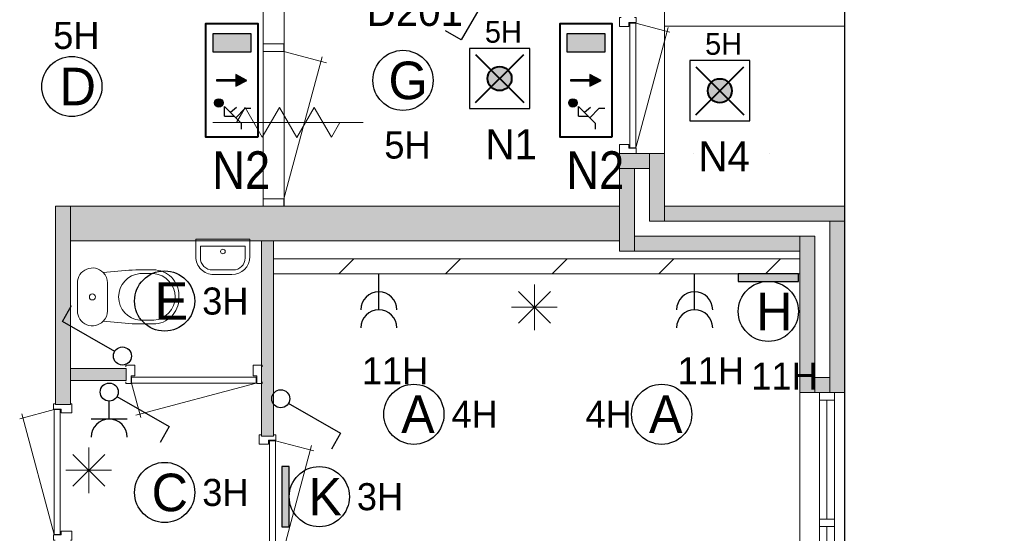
# Model space of a CAD drawing. Header units: millimetres. Extents: x 84337 to 168437, y -3060 to 56340.
# Tile 79 of 84: x 134646 to 141195, y 41208 to 44625. Entities that reach past the tile are written whole.
import ezdxf
from ezdxf.enums import TextEntityAlignment as Align
from ezdxf.xclip import XClip

# ---------------------------------------------------------------- set-up
doc = ezdxf.new("R2010")
doc.units = ezdxf.units.MM
doc.header["$PDMODE"] = 3
doc.header["$PDSIZE"] = 1
doc.linetypes.add('DGN1', pattern=[504.6, 0, -504.6])
for name, color, linetype in [('12', 7, 'Continuous'), ('14', 7, 'Continuous'), ('16', 7, 'Continuous'), ('17', 7, 'Continuous'), ('18', 7, 'Continuous'), ('19', 7, 'Continuous'), ('20', 7, 'Continuous'), ('24', 7, 'Continuous'), ('30', 7, 'Continuous'), ('31', 7, 'Continuous'), ('32', 7, 'Continuous'), ('33', 7, 'Continuous'), ('40', 7, 'Continuous'), ('48', 7, 'Continuous'), ('5', 7, 'Continuous'), ('58', 7, 'Continuous'), ('62', 7, 'Continuous')]:
    doc.layers.add(name, color=color, linetype=linetype)
doc.styles.add('dgn001', font='dgn001.shx')
doc.styles.add('dgn003', font='dgn003.shx')
doc.styles.get("Standard").update_dxf_attribs({"font": 'arial.ttf'})
doc.dimstyles.get("Standard").update_dxf_attribs({"dimtxt": 0.18, "dimasz": 0.18, "dimexe": 0.18, "dimexo": 0.0625, "dimgap": 0.09, "dimtad": 0, "dimtih": 1, "dimtoh": 1, "dimdec": 4, "dimzin": 0, "dimdsep": 46, "dimtxsty": 'Standard', "dimcen": 0.09, "dimadec": 0, "dimazin": 0, "dimtfac": 1, "dimtdec": 4, "dimtofl": 0, "dimtmove": 0, "dimatfit": 3, "dimfxl": 1, "dimtolj": 1, "dimtzin": 0, "dimarcsym": 0})

# ---------------------------------------------------------------- blocks, each defined once
blk = doc.blocks.new('EA87')
at = {"layer": '18'}
blk.add_hatch(color=3, dxfattribs=at).paths.add_polyline_path([(50, -200), (50, 200), (0, 200), (0, -200)])
at = {"layer": '18', "color": 3, "linetype": 'Continuous', "lineweight": 30, "flags": 128}
blk.add_lwpolyline([(50, -200), (50, 200), (0, 200), (0, -200), (50, -200)], dxfattribs=at)
at = {"layer": '18', "color": 3, "linetype": 'Continuous', "lineweight": 30}
blk.add_circle((250, 0), 200, dxfattribs=at)
at = {"layer": '18', "color": 2, "linetype": 'Continuous', "lineweight": 13, "style": 'dgn001'}
blk.add_text('K', height=249.99, dxfattribs=at).set_placement((289.655, -0.005), align=Align.MIDDLE_CENTER)
at = {"layer": '18', "color": 1, "linetype": 'Continuous', "lineweight": 13, "style": 'dgn001'}
blk.add_text('3H', height=180, dxfattribs=at).set_placement((499.99, 0), align=Align.MIDDLE_LEFT)
blk = doc.blocks.new('EA97')
at = {"layer": '18'}
blk.add_hatch(color=3, dxfattribs=at).paths.add_polyline_path([(-200, -50), (200, -50), (200, 0), (-200, 0)])
at = {"layer": '18', "color": 3, "linetype": 'Continuous', "lineweight": 30, "flags": 128}
blk.add_lwpolyline([(-200, -50), (200, -50), (200, 0), (-200, 0), (-200, -50)], dxfattribs=at)
at = {"layer": '18', "color": 3, "linetype": 'Continuous', "lineweight": 30}
blk.add_circle((0, -250), 200, dxfattribs=at)
at = {"layer": '18', "color": 2, "linetype": 'Continuous', "lineweight": 13, "style": 'dgn001'}
blk.add_text('H', height=249.99, dxfattribs=at).set_placement((39.665, -250.005), align=Align.MIDDLE_CENTER)
at = {"layer": '18', "color": 1, "linetype": 'Continuous', "lineweight": 13, "style": 'dgn001'}
blk.add_text('11H', height=180, dxfattribs=at).set_placement((107.72, -590), align=Align.TOP_CENTER)
blk = doc.blocks.new('EC61')
at = {"layer": '18', "color": 3, "linetype": 'Continuous', "lineweight": 30}
blk.add_circle((0, 0), 200, dxfattribs=at)
at = {"layer": '18', "color": 2, "linetype": 'Continuous', "lineweight": 13, "style": 'dgn001'}
blk.add_text('G', height=250, dxfattribs=at).set_placement((33.8, 0), align=Align.MIDDLE_CENTER)
at = {"layer": '18', "color": 1, "linetype": 'Continuous', "lineweight": 13, "style": 'dgn001'}
blk.add_text('5H', height=180, dxfattribs=at).set_placement((29.8, -340), align=Align.TOP_CENTER)
blk = doc.blocks.new('ED913')
at = {"layer": '20'}
h = blk.add_hatch(color=4, dxfattribs=at)
edge = h.paths.add_edge_path()
edge.add_arc((-0.4, -0.1), 80, 0, 360)
at = {"layer": '20', "color": 4, "linetype": 'Continuous', "lineweight": 40}
for p, q in [((-160, 160), (160, -160)), ((-160, -160), (160, 160))]:
    blk.add_line(p, q, dxfattribs=at)
at = {"layer": '20', "color": 3, "linetype": 'Continuous', "lineweight": 30, "flags": 128}
blk.add_lwpolyline([(-200, -200), (200, -200), (200, 200), (-200, 200), (-200, -200)], dxfattribs=at)
at = {"layer": '20', "color": 4, "linetype": 'Continuous', "lineweight": 40}
blk.add_circle((-0.4, -0.1), 80, dxfattribs=at)
at = {"layer": '20', "color": 1, "linetype": 'Continuous', "lineweight": 13, "style": 'dgn001'}
blk.add_text('5H', height=144, dxfattribs=at).set_placement((24.6, 238.4), align=Align.CENTER)
at = {"layer": '20', "color": 2, "linetype": 'Continuous', "lineweight": 30, "style": 'dgn001'}
blk.add_text('N1', height=200, dxfattribs=at).set_placement((76.6, -337.6), align=Align.TOP_CENTER)
blk = doc.blocks.new('EG63')
at = {"layer": '20'}
for points in [[(-300, 188), (-300, 312), (-50, 312), (-50, 188)], [(-275, 5), (-150, 5), (-150, -5), (-275, -5)], [(-75, 0), (-150, 38), (-150, -38)]]:
    blk.add_hatch(color=3, dxfattribs=at).paths.add_polyline_path(points)
h = blk.add_hatch(color=2, dxfattribs=at)
edge = h.paths.add_edge_path()
edge.add_arc((-262, -150.2), 28.1, 0, 360)
at = {"layer": '20', "color": 2, "linetype": 'Continuous', "lineweight": 30}
for p, q in [((-112, -288), (-225, -175)), ((-225, -238), (-225, -175)), ((-145, -180), (-185, -215)), ((-90, -188), (-150, -250)), ((-50, -188), (-90, -188)), ((-225, -238), (-162, -238)), ((-112, -325), (-112, -288))]:
    blk.add_line(p, q, dxfattribs=at)
at = {"layer": '20', "color": 4, "linetype": 'Continuous', "lineweight": 40, "flags": 128}
blk.add_lwpolyline([(0, -375), (0, 375), (-200, 375), (-350, 375), (-350, -375), (0, -375)], dxfattribs=at)
at = {"layer": '20', "color": 3, "linetype": 'Continuous', "lineweight": 30, "flags": 128}
for points in [[(-300, 188), (-300, 312), (-50, 312), (-50, 188), (-300, 188)], [(-275, 5), (-150, 5), (-150, -5), (-275, -5), (-275, 5)], [(-75, 0), (-150, 38), (-150, -38), (-75, 0)]]:
    blk.add_lwpolyline(points, dxfattribs=at)
at = {"layer": '20', "color": 2, "linetype": 'Continuous', "lineweight": 30}
blk.add_circle((-262, -150.2), 28.1, dxfattribs=at)
at = {"layer": '20', "color": 1, "linetype": 'Continuous', "lineweight": 0, "style": 'dgn001'}
blk.add_text('5H', height=180, dxfattribs=at).set_placement((-120.2, 548), align=Align.CENTER)
at = {"layer": '20', "color": 2, "linetype": 'Continuous', "lineweight": 13, "style": 'dgn001', "width": 0.899993}
blk.add_text('N2', height=250, dxfattribs=at).set_placement((-113.3, -722), align=Align.CENTER)
blk = doc.blocks.new('EG64')
at = {"layer": '20'}
for points in [[(-300, 188), (-300, 312), (-50, 312), (-50, 188)], [(-275, 5), (-150, 5), (-150, -5), (-275, -5)], [(-75, 0), (-150, 38), (-150, -38)]]:
    blk.add_hatch(color=3, dxfattribs=at).paths.add_polyline_path(points)
h = blk.add_hatch(color=2, dxfattribs=at)
edge = h.paths.add_edge_path()
edge.add_arc((-262, -150.2), 28.1, 0, 360)
at = {"layer": '20', "color": 2, "linetype": 'Continuous', "lineweight": 30}
for p, q in [((-112, -288), (-225, -175)), ((-225, -238), (-225, -175)), ((-145, -180), (-185, -215)), ((-90, -188), (-150, -250)), ((-50, -188), (-90, -188)), ((-225, -238), (-162, -238)), ((-112, -325), (-112, -288))]:
    blk.add_line(p, q, dxfattribs=at)
at = {"layer": '20', "color": 4, "linetype": 'Continuous', "lineweight": 40, "flags": 128}
blk.add_lwpolyline([(0, -375), (0, 375), (-200, 375), (-350, 375), (-350, -375), (0, -375)], dxfattribs=at)
at = {"layer": '20', "color": 3, "linetype": 'Continuous', "lineweight": 30, "flags": 128}
for points in [[(-300, 188), (-300, 312), (-50, 312), (-50, 188), (-300, 188)], [(-275, 5), (-150, 5), (-150, -5), (-275, -5), (-275, 5)], [(-75, 0), (-150, 38), (-150, -38), (-75, 0)]]:
    blk.add_lwpolyline(points, dxfattribs=at)
at = {"layer": '20', "color": 2, "linetype": 'Continuous', "lineweight": 30}
blk.add_circle((-262, -150.2), 28.1, dxfattribs=at)
at = {"layer": '20', "color": 1, "linetype": 'Continuous', "lineweight": 0, "style": 'dgn001'}
blk.add_text('5H', height=180, dxfattribs=at).set_placement((-120.2, 548), align=Align.CENTER)
at = {"layer": '20', "color": 2, "linetype": 'Continuous', "lineweight": 13, "style": 'dgn001', "width": 0.899993}
blk.add_text('N2', height=250, dxfattribs=at).set_placement((-113.3, -722), align=Align.CENTER)
blk = doc.blocks.new('EC660')
at = {"layer": '18', "color": 3, "linetype": 'Continuous', "lineweight": 30}
blk.add_circle((-0.015, 0), 200, dxfattribs=at)
at = {"layer": '18', "color": 1, "linetype": 'Continuous', "lineweight": 13, "style": 'dgn001'}
blk.add_text('4H', height=180, dxfattribs=at).set_placement((-198.99, 0), align=Align.MIDDLE_RIGHT)
at = {"layer": '18', "color": 2, "linetype": 'Continuous', "lineweight": 13, "style": 'dgn001'}
blk.add_text('A', height=249.99, dxfattribs=at).set_placement((26.855, -0.005), align=Align.MIDDLE_CENTER)
blk = doc.blocks.new('EC661')
at = {"layer": '18', "color": 3, "linetype": 'Continuous', "lineweight": 30}
blk.add_circle((-0.015, 0), 200, dxfattribs=at)
at = {"layer": '18', "color": 2, "linetype": 'Continuous', "lineweight": 13, "style": 'dgn001'}
blk.add_text('A', height=249.99, dxfattribs=at).set_placement((26.855, -0.005), align=Align.MIDDLE_CENTER)
at = {"layer": '18', "color": 1, "linetype": 'Continuous', "lineweight": 13, "style": 'dgn001'}
blk.add_text('4H', height=180, dxfattribs=at).set_placement((249.98, 0), align=Align.MIDDLE_LEFT)
blk = doc.blocks.new('EC662')
at = {"layer": '18', "color": 3, "linetype": 'Continuous', "lineweight": 30}
blk.add_circle((0, 0), 200, dxfattribs=at)
at = {"layer": '18', "color": 2, "linetype": 'Continuous', "lineweight": 13, "style": 'dgn001'}
blk.add_text('C', height=250, dxfattribs=at).set_placement((33.8, 0), align=Align.MIDDLE_CENTER)
at = {"layer": '18', "color": 1, "linetype": 'Continuous', "lineweight": 13, "style": 'dgn001'}
blk.add_text('3H', height=180, dxfattribs=at).set_placement((250, 0), align=Align.MIDDLE_LEFT)
blk = doc.blocks.new('EC663')
at = {"layer": '18', "color": 3, "linetype": 'Continuous', "lineweight": 30}
blk.add_circle((0, 0), 200, dxfattribs=at)
at = {"layer": '18', "color": 2, "linetype": 'Continuous', "lineweight": 13, "style": 'dgn001'}
blk.add_text('E', height=250, dxfattribs=at).set_placement((45.6, 0), align=Align.MIDDLE_CENTER)
at = {"layer": '18', "color": 1, "linetype": 'Continuous', "lineweight": 13, "style": 'dgn001'}
blk.add_text('3H', height=180, dxfattribs=at).set_placement((250, 0), align=Align.MIDDLE_LEFT)
blk = doc.blocks.new('EC6135')
at = {"layer": '18', "color": 3, "linetype": 'Continuous', "lineweight": 30}
blk.add_circle((0, 0), 200, dxfattribs=at)
at = {"layer": '18', "color": 1, "linetype": 'Continuous', "lineweight": 13, "style": 'dgn001'}
blk.add_text('5H', height=180, dxfattribs=at).set_placement((29.7, 250), align=Align.CENTER)
at = {"layer": '18', "color": 2, "linetype": 'Continuous', "lineweight": 13, "style": 'dgn001'}
blk.add_text('D', height=250, dxfattribs=at).set_placement((39.6, 0), align=Align.MIDDLE_CENTER)
blk = doc.blocks.new('EL1159')
at = {"layer": '16', "color": 3, "linetype": 'Continuous', "lineweight": 30}
blk.add_line((0, -240), (0, 0), dxfattribs=at)
for centre in [(0, -240), (0, -360)]:
    blk.add_arc(centre, 120, 0, 180, dxfattribs=at)
at = {"layer": '16', "color": 2, "linetype": 'Continuous', "lineweight": 13, "style": 'dgn001'}
blk.add_text('11H', height=180, dxfattribs=at).set_placement((107.72, -555), align=Align.TOP_CENTER)
blk = doc.blocks.new('EL1160')
at = {"layer": '16', "color": 3, "linetype": 'Continuous', "lineweight": 30}
blk.add_line((0, -240), (0, 0), dxfattribs=at)
for centre in [(0, -240), (0, -360)]:
    blk.add_arc(centre, 120, 0, 180, dxfattribs=at)
at = {"layer": '16', "color": 2, "linetype": 'Continuous', "lineweight": 13, "style": 'dgn001'}
blk.add_text('11H', height=180, dxfattribs=at).set_placement((107.72, -555), align=Align.TOP_CENTER)
blk = doc.blocks.new('ED923')
at = {"layer": '16'}
h = blk.add_hatch(color=4, dxfattribs=at)
edge = h.paths.add_edge_path()
edge.add_arc((-0.2, 0), 80, 0, 360)
at = {"layer": '16', "color": 3, "linetype": 'Continuous', "lineweight": 30}
for p, q in [((200, 200), (-200, 200)), ((-200, 200), (-200, -200)), ((200, -200), (200, 200)), ((-200, -200), (200, -200))]:
    blk.add_line(p, q, dxfattribs=at)
at = {"layer": '16', "color": 4, "linetype": 'Continuous', "lineweight": 40}
for p, q in [((-160, 160), (160, -160)), ((-160, -160), (160, 160))]:
    blk.add_line(p, q, dxfattribs=at)
blk.add_circle((-0.2, 0), 80, dxfattribs=at)
at = {"layer": '16', "color": 1, "linetype": 'Continuous', "lineweight": 13, "style": 'dgn001'}
blk.add_text('5H', height=144, dxfattribs=at).set_placement((24.8, 239), align=Align.CENTER)
at = {"layer": '16', "color": 2, "linetype": 'Continuous', "lineweight": 30, "style": 'dgn001'}
blk.add_text('N4', height=200, dxfattribs=at).set_placement((29, -337), align=Align.TOP_CENTER)
blk = doc.blocks.new('EH082')
at = {"layer": '19', "color": 3, "linetype": 'Continuous', "lineweight": 30}
for p, q in [((50, -30), (398, -230)), ((398, -230), (338, -335))]:
    blk.add_line(p, q, dxfattribs=at)
blk.add_circle((0, 0), 60, dxfattribs=at)
blk = doc.blocks.new('EK120')
at = {"layer": '19', "color": 3, "linetype": 'Continuous', "lineweight": 30}
for p, q in [((0, -180), (0, -60)), ((50, -30), (398, -230)), ((120, -180), (-120, -180)), ((398, -230), (338, -335))]:
    blk.add_line(p, q, dxfattribs=at)
blk.add_circle((0, 0), 60, dxfattribs=at)
blk.add_arc((0, -300), 120, 0, 180, dxfattribs=at)
blk = doc.blocks.new('EH083')
at = {"layer": '19', "color": 3, "linetype": 'Continuous', "lineweight": 30}
for p, q in [((-398, 230), (-338, 335)), ((-50, 30), (-398, 230))]:
    blk.add_line(p, q, dxfattribs=at)
blk.add_circle((0, 0), 60, dxfattribs=at)
blk = doc.blocks.new('EH0208')
at = {"layer": '19', "color": 3, "linetype": 'Continuous', "lineweight": 30}
for p, q in [((-30, -50), (-230, -398)), ((-230, -398), (-335, -338))]:
    blk.add_line(p, q, dxfattribs=at)
blk.add_circle((0, 0), 60, dxfattribs=at)
blk = doc.blocks.new('930L0937')
at = {"layer": '33', "color": 1, "linetype": 'Continuous', "lineweight": 0}
for p, q in [((98, 968), (353.44, 899.56)), ((98, 38), (338.7, 936.31))]:
    blk.add_line(p, q, dxfattribs=at)
at = {"layer": '33', "color": 92, "linetype": 'Continuous', "lineweight": 13, "true_color": 0x00e100, "flags": 128}
for points in [[(90, 1006), (101, 1006), (101, 971), (51, 971), (51, 946), (-11, 946), (-11, 1006), (0, 1006)], [(90, 0), (101, 0), (101, 35), (51, 35), (51, 60), (-11, 60), (-11, 0), (0, 0)]]:
    blk.add_lwpolyline(points, dxfattribs=at)
at = {"layer": '33', "color": 2, "linetype": 'Continuous', "lineweight": 13, "true_color": 0xf0f000, "flags": 128}
blk.add_lwpolyline([(98, 968), (98, 38), (58, 38), (58, 968), (98, 968)], dxfattribs=at)
blk = doc.blocks.new('830R10112')
at = {"layer": '33', "color": 1, "linetype": 'Continuous', "lineweight": 0}
for p, q in [((38, -108), (99.32, -336.87)), ((868, -108), (66.28, -322.82))]:
    blk.add_line(p, q, dxfattribs=at)
at = {"layer": '33', "color": 92, "linetype": 'Continuous', "lineweight": 13, "true_color": 0x00e100, "flags": 128}
for points in [[(0, -100), (0, -111), (35, -111), (35, -61), (60, -61), (60, 11), (0, 11), (0, 0)], [(906, -100), (906, -111), (871, -111), (871, -61), (846, -61), (846, 11), (906, 11), (906, 0)]]:
    blk.add_lwpolyline(points, dxfattribs=at)
at = {"layer": '33', "color": 2, "linetype": 'Continuous', "lineweight": 13, "true_color": 0xf0f000, "flags": 128}
blk.add_lwpolyline([(868, -108), (38, -108), (38, -68), (868, -68), (868, -108)], dxfattribs=at)
blk = doc.blocks.new('CLOS0237')
at = {"layer": '40', "color": 7, "linetype": 'Continuous', "lineweight": 0}
for p, q in [((527.8, 155), (435.8, 155)), ((220, -92.5), (220, 92.5)), ((670, -1.1), (670, 0.8)), ((527.8, -155), (435.5, -155))]:
    blk.add_line(p, q, dxfattribs=at)
at = {"layer": '40', "color": 7, "linetype": 'Continuous', "lineweight": 0, "flags": 128}
for points in [[(338.3, -175.7), (191.9, -162), (191.9, -162, -0.674333), (20, -92.5), (20, -92.5), (20, 92.5), (20, 92.5, -0.674333), (191.9, 162), (191.9, 162), (338.3, 175.7), (338.3, 175.7, -0.023285), (431.3, 180), (431.3, 180), (525, 180), (525, 180, -0.414214), (695, 10), (695, 10), (695, -10), (695, -10, -0.414214), (525, -180), (525, -180), (431.3, -180), (431.3, -180, -0.023285), (338.3, -175.7)], [(436.6, -155, -0.917514), (436.6, 155)], [(527.8, 155, -0.917521), (527.8, -155)]]:
    blk.add_lwpolyline(points, format="xyb", dxfattribs=at)
at = {"layer": '40', "color": 7, "linetype": 'Continuous', "lineweight": 0}
blk.add_circle((120, 0), 20, dxfattribs=at)
for centre, start, end in [((120, 92.5), 0, 44.02728), ((120, -92.5), 315.97272, 0)]:
    blk.add_arc(centre, 100, start, end, dxfattribs=at)
blk = doc.blocks.new('830R10113')
at = {"layer": '33', "color": 1, "linetype": 'Continuous', "lineweight": 0}
for p, q in [((-108, -38), (-336.87, -99.32)), ((-108, -868), (-322.82, -66.28))]:
    blk.add_line(p, q, dxfattribs=at)
at = {"layer": '33', "color": 92, "linetype": 'Continuous', "lineweight": 13, "true_color": 0x00e100, "flags": 128}
for points in [[(-100, 0), (-111, 0), (-111, -35), (-61, -35), (-61, -60), (11, -60), (11, 0), (0, 0)], [(-100, -906), (-111, -906), (-111, -871), (-61, -871), (-61, -846), (11, -846), (11, -906), (0, -906)]]:
    blk.add_lwpolyline(points, dxfattribs=at)
at = {"layer": '33', "color": 2, "linetype": 'Continuous', "lineweight": 13, "true_color": 0xf0f000, "flags": 128}
blk.add_lwpolyline([(-108, -868), (-108, -38), (-68, -38), (-68, -868), (-108, -868)], dxfattribs=at)
blk = doc.blocks.new('FT0137')
at = {"layer": '40', "color": 7, "linetype": 'Continuous', "lineweight": 0}
for p, q in [((-180, -135.1), (-180, -20)), ((-180, -20), (180, -20)), ((-148.9, -64.6), (148.9, -64.6)), ((148.9, -64.6), (148.9, -144))]:
    blk.add_line(p, q, dxfattribs=at)
at = {"layer": '40', "color": 7, "linetype": 'Continuous', "lineweight": 0, "flags": 128}
for points in [[(-148.9, -144), (-148.9, -64.6)], [(180, -20), (180, -135.1)], [(68.9, -224), (-68.9, -224)], [(60, -255.1), (-60, -255.1)]]:
    blk.add_lwpolyline(points, dxfattribs=at)
for points in [[(-60, -255.1, -0.414214), (-180, -135.1)], [(-68.9, -224, -0.414214), (-148.9, -144)]]:
    blk.add_lwpolyline(points, format="xyb", dxfattribs=at)
at = {"layer": '40', "color": 7, "linetype": 'Continuous', "lineweight": 0}
blk.add_circle((0.9, -101.1), 15.1, dxfattribs=at)
for centre, radius in [((60, -135.1), 120), ((68.9, -144), 80)]:
    blk.add_arc(centre, radius, 270, 0, dxfattribs=at)
blk = doc.blocks.new('830L09')
at = {"layer": '33', "color": 1, "linetype": 'Continuous', "lineweight": 0}
for p, q in [((98, 868), (323.91, 807.47)), ((98, 38), (312.82, 839.72))]:
    blk.add_line(p, q, dxfattribs=at)
at = {"layer": '33', "color": 92, "linetype": 'Continuous', "lineweight": 13, "true_color": 0x00e100, "flags": 128}
for points in [[(90, 906), (101, 906), (101, 871), (51, 871), (51, 846), (-11, 846), (-11, 906), (0, 906)], [(90, 0), (101, 0), (101, 35), (51, 35), (51, 60), (-11, 60), (-11, 0), (0, 0)]]:
    blk.add_lwpolyline(points, dxfattribs=at)
at = {"layer": '33', "color": 2, "linetype": 'Continuous', "lineweight": 13, "true_color": 0xf0f000, "flags": 128}
blk.add_lwpolyline([(98, 38), (98, 868), (58, 868), (58, 38), (98, 38)], dxfattribs=at)
blk = doc.blocks.new('_DotSmall')
at = {"color": 0, "linetype": 'ByBlock', "const_width": 0.5}
blk.add_lwpolyline([(-0.0625, 0, 1), (0.0625, 0, 1)], format="xyb", close=True, dxfattribs=at)
blk = doc.blocks.new('*D7950')
at = {"layer": '58', "color": 3, "linetype": 'Continuous', "lineweight": 0, "transparency": 16777216}
for p, q in [((52064.76, 48907.77), (52064.76, 46281.610382)), ((52064.76, 42857.77), (52064.76, 45483.929618))]:
    blk.add_line(p, q, dxfattribs=at)
at = {"layer": 'Defpoints', "color": 0, "linetype": 'Continuous', "transparency": 16777216}
for p in [(49134.19, 48907.77), (52064.76, 48907.77), (49134.19, 42857.77)]:
    blk.add_point(p, dxfattribs=at)
at = {"layer": '58', "color": 3, "linetype": 'Continuous', "lineweight": 0, "transparency": 16777216, "xscale": 1080, "yscale": 1080, "zscale": 1080}
for p, rotation in [((52064.76, 48907.77), 90), ((52064.76, 42857.77), 270)]:
    blk.add_blockref('_DotSmall', p, dxfattribs=dict(at, rotation=rotation))
at = {"layer": '58', "color": 3, "linetype": 'Continuous', "lineweight": 0, "transparency": 16777216, "insert": (52064.76, 45882.77), "char_height": 200, "attachment_point": 5, "rotation": 270, "style": 'dgn003'}
blk.add_mtext('\\A1;6050', dxfattribs=at)
blk = doc.blocks.new('*D7952')
at = {"layer": '58', "color": 3, "linetype": 'Continuous', "lineweight": 0, "transparency": 16777216}
for p, q in [((52064.76, 41957.77), (52064.76, 43037.77)), ((52064.76, 41607.77), (52064.76, 41957.77)), ((52064.76, 41607.77), (52064.76, 40527.77))]:
    blk.add_line(p, q, dxfattribs=at)
at = {"layer": 'Defpoints', "color": 0, "linetype": 'Continuous', "transparency": 16777216}
for p in [(49092.62, 41957.77), (52064.76, 41957.77), (49092.62, 41607.77)]:
    blk.add_point(p, dxfattribs=at)
at = {"layer": '58', "color": 3, "linetype": 'Continuous', "lineweight": 0, "transparency": 16777216, "xscale": 1080, "yscale": 1080, "zscale": 1080}
for p, rotation in [((52064.76, 41957.77), 270), ((52064.76, 41607.77), 90)]:
    blk.add_blockref('_DotSmall', p, dxfattribs=dict(at, rotation=rotation))
at = {"layer": '58', "color": 3, "linetype": 'Continuous', "lineweight": 0, "transparency": 16777216, "insert": (52064.76, 41782.77), "char_height": 200, "attachment_point": 5, "rotation": 270, "style": 'dgn003'}
blk.add_mtext('\\A1;350', dxfattribs=at)
blk = doc.blocks.new('*D7953')
at = {"layer": '58', "color": 3, "linetype": 'Continuous', "lineweight": 0, "transparency": 16777216}
for p, q in [((52064.8, 41607.8), (52064.8, 41376.7)), ((52064.8, 40367.8), (52064.8, 40598.9))]:
    blk.add_line(p, q, dxfattribs=at)
at = {"layer": 'Defpoints', "color": 0, "linetype": 'Continuous', "transparency": 16777216}
for p in [(50064.8, 41607.8), (52064.8, 41607.8), (50064.8, 40367.8)]:
    blk.add_point(p, dxfattribs=at)
at = {"layer": '58', "color": 3, "linetype": 'Continuous', "lineweight": 0, "transparency": 16777216, "xscale": 1080, "yscale": 1080, "zscale": 1080}
for p, rotation in [((52064.8, 41607.8), 90), ((52064.8, 40367.8), 270)]:
    blk.add_blockref('_DotSmall', p, dxfattribs=dict(at, rotation=rotation))
at = {"layer": '58', "color": 3, "linetype": 'Continuous', "lineweight": 0, "transparency": 16777216, "insert": (52064.8, 40987.8), "char_height": 200, "attachment_point": 5, "rotation": 270, "style": 'dgn003'}
blk.add_mtext('\\A1;1240', dxfattribs=at)
blk = doc.blocks.new('*D7954')
at = {"layer": '58', "color": 3, "linetype": 'Continuous', "lineweight": 0, "transparency": 16777216}
for p, q in [((52064.76, 40367.77), (52064.76, 39492.77)), ((52064.76, 37817.77), (52064.76, 38692.77))]:
    blk.add_line(p, q, dxfattribs=at)
at = {"layer": 'Defpoints', "color": 0, "linetype": 'Continuous', "transparency": 16777216}
for p in [(50064.76, 40367.77), (52064.76, 40367.77), (50064.76, 37817.77)]:
    blk.add_point(p, dxfattribs=at)
at = {"layer": '58', "color": 3, "linetype": 'Continuous', "lineweight": 0, "transparency": 16777216, "xscale": 1080, "yscale": 1080, "zscale": 1080}
for p, rotation in [((52064.76, 40367.77), 90), ((52064.76, 37817.77), 270)]:
    blk.add_blockref('_DotSmall', p, dxfattribs=dict(at, rotation=rotation))
at = {"layer": '58', "color": 3, "linetype": 'Continuous', "lineweight": 0, "transparency": 16777216, "insert": (52064.76, 39092.77), "char_height": 200, "attachment_point": 5, "rotation": 270, "style": 'dgn003'}
blk.add_mtext('\\A1;2550', dxfattribs=at)
blk = doc.blocks.new('79B1034')
at = {"layer": '12', "color": 92, "linetype": 'Continuous', "lineweight": 0, "true_color": 0x00e100}
for p, q in [((-343.72, 0), (-285.98, 100.02)), ((-285.98, 100.02), (-171.88, -97.62)), ((-171.88, -97.62), (-57.68, 100.18)), ((-57.68, 100.18), (58, -100.18)), ((58, -100.18), (173.68, 100.18)), ((173.68, 100.18), (287.88, -97.62)), ((287.88, -97.62), (344.24, 0))]:
    blk.add_line(p, q, dxfattribs=at)
at = {"layer": '12', "color": 7, "linetype": 'Continuous', "lineweight": 0}
blk.add_line((500.48, 0), (-500.5, 0), dxfattribs=at)
blk = doc.blocks.new('EAE614')
at = {"layer": '5', "color": 3, "linetype": 'Continuous', "lineweight": 0}
for p, q in [((0, -151.5), (0, 151.5)), ((106.04, -106.05), (-106.06, 106.05)), ((-106.06, -106.05), (106.04, 106.05)), ((-151.5, 0), (151.5, 0))]:
    blk.add_line(p, q, dxfattribs=at)
blk = doc.blocks.new('EAE615')
at = {"layer": '5', "color": 3, "linetype": 'Continuous', "lineweight": 0}
for p, q in [((0, -151.5), (0, 151.5)), ((106.04, -106.05), (-106.06, 106.05)), ((-106.06, -106.05), (106.04, 106.05)), ((-151.5, 0), (151.5, 0))]:
    blk.add_line(p, q, dxfattribs=at)
blk = doc.blocks.new('50E03_329_B02 - Default')
at = {"layer": '62'}
for color, points in [(7, [(48564.76, 41957.77), (48764.76, 41957.77), (48764.76, 41857.77), (48564.76, 41857.77)]), (7, [(48864.76, 41957.77), (48764.76, 41957.77), (48764.76, 41507.77), (48864.76, 41507.77)]), (7, [(48564.76, 41307.77), (48664.76, 41307.77), (48664.76, 41857.77), (48564.76, 41857.77)]), (7, [(44914.76, 40287.77), (44914.76, 41607.77), (44814.76, 41607.77), (44814.76, 40287.77)]), (9, [(44914.76, 41607.77), (48564.76, 41607.77), (48564.76, 41377.77), (44914.76, 41377.77)]), (7, [(48864.76, 41507.77), (50064.76, 41507.77), (50064.76, 41607.77), (48864.76, 41607.77)]), (7, [(49964.76, 41507.77), (50064.76, 41507.77), (50064.76, 40367.77), (49964.76, 40367.77)]), (9, [(49764.76, 41307.77), (48664.76, 41307.77), (48664.76, 41407.77), (49764.76, 41407.77)]), (9, [(49764.76, 40367.77), (49864.76, 40367.77), (49864.76, 41407.77), (49764.76, 41407.77)]), (9, [(46184.76, 40077.77), (46184.76, 41377.77), (46264.76, 41377.77), (46264.76, 40077.77)]), (9, [(45284.76, 40447.77), (45284.76, 40527.77), (44914.76, 40527.77), (44914.76, 40447.77)]), (7, [(49964.76, 40367.77), (49864.76, 40367.77), (49864.76, 40467.77), (49964.76, 40467.77)])]:
    blk.add_hatch(color=color, dxfattribs=at).paths.add_polyline_path(points)
at = {"layer": '16', "color": 92, "linetype": 'Continuous', "lineweight": 0, "true_color": 0x00e100}
blk.add_line((50064.76, 40367.77), (49764.76, 40367.77), dxfattribs=at)
at = {"layer": '16', "color": 92, "linetype": 'Continuous', "lineweight": 0, "true_color": 0x00e100, "flags": 128}
for points in [[(48564.76, 41957.77), (48864.76, 41957.77), (48864.76, 41607.77), (50064.76, 41607.77), (50064.76, 40367.77), (49764.76, 40367.77), (49764.76, 41307.77), (48564.76, 41307.77), (48564.76, 41957.77)], [(48664.76, 41857.77), (48764.76, 41857.77), (48764.76, 41507.77), (49964.76, 41507.77), (49964.76, 40467.77), (49864.76, 40467.77), (49864.76, 41407.77), (48664.76, 41407.77), (48664.76, 41857.77)], [(44814.76, 40287.77), (44814.76, 41607.77), (44914.76, 41607.77), (44914.76, 40287.77), (44814.76, 40287.77)], [(46184.76, 41377.77), (46184.76, 40077.77), (46264.76, 40077.77), (46264.76, 41377.77), (46184.76, 41377.77)], [(44914.76, 40447.77), (44914.76, 40527.77), (45284.76, 40527.77), (45284.76, 40447.77), (44914.76, 40447.77)]]:
    blk.add_lwpolyline(points, dxfattribs=at)
at = {"layer": '17', "color": 92, "linetype": 'Continuous', "lineweight": 0, "true_color": 0x00e100, "flags": 128}
blk.add_lwpolyline([(48564.76, 41607.77), (44914.76, 41607.77), (44914.76, 41377.77), (48564.76, 41377.77), (48564.76, 41607.77)], dxfattribs=at)
at = {"layer": '24', "color": 7, "linetype": 'Continuous', "lineweight": 0}
blk.add_line((50064.76, 42806.17), (50064.76, 41607.77), dxfattribs=at)
at = {"layer": '24', "color": 7, "linetype": 'Continuous', "lineweight": 0, "flags": 128}
blk.add_lwpolyline([(48864.76, 43006.17), (50064.76, 43006.17), (50064.76, 42806.17), (48864.76, 42806.17), (48864.76, 43006.17)], dxfattribs=at)
at = {"layer": '30', "color": 3, "linetype": 'Continuous', "lineweight": 0}
for p, q in [((49764.76, 40367.77), (49764.76, 37817.77)), ((50064.76, 40367.77), (50064.76, 37817.77))]:
    blk.add_line(p, q, dxfattribs=at)
at = {"layer": '31', "color": 3, "linetype": 'Continuous', "lineweight": 0}
for p, q in [((46194.76, 43207.77), (46194.76, 41607.77)), ((46334.76, 43207.77), (46334.76, 41607.77))]:
    blk.add_line(p, q, dxfattribs=at)
at = {"layer": '32', "color": 3, "linetype": 'Continuous', "lineweight": 0}
for p, q in [((49894.76, 37867.77), (49894.76, 40317.77)), ((49894.76, 40317.77), (49994.76, 40317.77)), ((49944.76, 40317.77), (49944.76, 39526.1)), ((49994.76, 40317.77), (49994.76, 37817.77)), ((49944.76, 39476.1), (49944.76, 38709.43))]:
    blk.add_line(p, q, dxfattribs=at)
at = {"layer": '32', "color": 3, "linetype": 'Continuous', "lineweight": 0, "flags": 128}
for points in [[(46333.76, 42687.77), (46333.76, 42637.77), (46194.76, 42637.77), (46194.76, 42687.77), (46333.76, 42687.77)], [(46333.76, 41657.77), (46333.76, 41607.77), (46194.76, 41607.77), (46194.76, 41657.77), (46333.76, 41657.77)], [(49994.76, 40367.77), (49994.76, 40317.77), (49894.76, 40317.77), (49894.76, 40367.77), (49994.76, 40367.77)], [(49994.76, 39526.1), (49994.76, 39476.1), (49894.76, 39476.1), (49894.76, 39526.1), (49994.76, 39526.1)]]:
    blk.add_lwpolyline(points, dxfattribs=at)
at = {"layer": '33', "color": 1, "linetype": 'Continuous', "lineweight": 0}
for p, q in [((46333.76, 42637.77), (46617.09, 42561.85)), ((46333.76, 41657.77), (46586.69, 42601.71))]:
    blk.add_line(p, q, dxfattribs=at)
at = {"layer": '58', "color": 3, "linetype": 'Continuous', "lineweight": 0}
blk.add_line((48864.76, 42857.77), (48864.76, 41957.77), dxfattribs=at)
at = {"layer": '58', "color": 3, "linetype": 'DGN1', "lineweight": 0}
for p, q in [((52064.76, 41957.77), (48864.76, 41957.77)), ((50064.76, 41607.77), (53236.81, 41607.77)), ((50064.76, 40367.77), (52064.76, 40367.77))]:
    blk.add_line(p, q, dxfattribs=at)
at = {"layer": '62', "color": 7, "linetype": 'Continuous', "lineweight": 0, "flags": 128}
for points in [[(48564.76, 41957.77), (48764.76, 41957.77), (48764.76, 41857.77), (48564.76, 41857.77), (48564.76, 41957.77)], [(48864.76, 41957.77), (48764.76, 41957.77), (48764.76, 41507.77), (48864.76, 41507.77), (48864.76, 41957.77)], [(48564.76, 41307.77), (48664.76, 41307.77), (48664.76, 41857.77), (48564.76, 41857.77), (48564.76, 41307.77)], [(44914.76, 40287.77), (44914.76, 41607.77), (44814.76, 41607.77), (44814.76, 40287.77), (44914.76, 40287.77)], [(48864.76, 41507.77), (50064.76, 41507.77), (50064.76, 41607.77), (48864.76, 41607.77), (48864.76, 41507.77)], [(49964.76, 41507.77), (50064.76, 41507.77), (50064.76, 40367.77), (49964.76, 40367.77), (49964.76, 41507.77)], [(49964.76, 40367.77), (49864.76, 40367.77), (49864.76, 40467.77), (49964.76, 40467.77), (49964.76, 40367.77)]]:
    blk.add_lwpolyline(points, dxfattribs=at)
at = {"layer": '62', "color": 9, "linetype": 'Continuous', "lineweight": 0, "flags": 128}
for points in [[(44914.76, 41607.77), (48564.76, 41607.77), (48564.76, 41377.77), (44914.76, 41377.77), (44914.76, 41607.77)], [(49764.76, 41307.77), (48664.76, 41307.77), (48664.76, 41407.77), (49764.76, 41407.77), (49764.76, 41307.77)], [(49764.76, 40367.77), (49864.76, 40367.77), (49864.76, 41407.77), (49764.76, 41407.77), (49764.76, 40367.77)], [(46184.76, 40077.77), (46184.76, 41377.77), (46264.76, 41377.77), (46264.76, 40077.77), (46184.76, 40077.77)], [(45284.76, 40447.77), (45284.76, 40527.77), (44914.76, 40527.77), (44914.76, 40447.77), (45284.76, 40447.77)]]:
    blk.add_lwpolyline(points, dxfattribs=at)
at = {"color": 7, "linetype": 'Continuous', "lineweight": 0}
for name, p in [('830L09', (48575.76, 41957.77)), ('79B1034', (46360.76, 42164.48)), ('FT0137', (45926.8, 41407.34)), ('CLOS0237', (44939.66, 41004.26)), ('830R10112', (45281.67, 40539.37)), ('830R10113', (44912.86, 40292.48)), ('930L0937', (46178.79, 39079.54))]:
    blk.add_blockref(name, p, dxfattribs=at)
at = {"layer": '48', "color": 7, "linetype": 'Continuous', "lineweight": 0, "style": 'dgn003'}
blk.add_text('D201', height=200, dxfattribs=at).set_placement((47204.01, 42906.95), align=Align.MIDDLE_CENTER)
at = {"layer": '58', "color": 3, "linetype": 'Continuous', "lineweight": 0}
for base, p1, p2, picture, middle in [((52064.76, 48907.77), (49134.19, 42857.77), (49134.19, 48907.77), '*D7950', (52064.76, 45882.77)), ((52064.76, 41957.77), (49092.62, 41607.77), (49092.62, 41957.77), '*D7952', (52064.76, 41782.77)), ((52064.76, 41607.77), (50064.76, 40367.77), (50064.76, 41607.77), '*D7953', (52064.76, 40987.77)), ((52064.76, 40367.77), (50064.76, 37817.77), (50064.76, 40367.77), '*D7954', (52064.76, 39092.77))]:
    dim = blk.add_linear_dim(base=base, p1=p1, p2=p2, angle=270, dimstyle='Standard', override={"dimscale": 1, "dimtxt": 200, "dimasz": 1080, "dimexe": 0, "dimexo": 0, "dimgap": 100, "dimtad": 1, "dimjust": 0, "dimtih": 0, "dimtoh": 0, "dimdec": 0, "dimlfac": 1, "dimzin": 11, "dimdsep": 46, "dimlunit": 2, "dimpost": '<>', "dimtxsty": 'dgn003', "dimblk1": 'DotSmall', "dimblk2": 'DotSmall', "dimsah": 1, "dimcen": 0, "dimse1": 1, "dimse2": 1, "dimclrd": 3, "dimclre": 3, "dimclrt": 3, "dimtol": 0, "dimtix": 1, "dimtofl": 1, "dimatfit": 3, "dimfrac": 1, "dimtolj": 1, "dimlwd": 0, "dimlwe": 0}, dxfattribs=at)
    dim.commit()
    dim.dimension.update_dxf_attribs({"geometry": picture, "text_midpoint": middle, "text_rotation": 270})

msp = doc.modelspace()

# ---------------------------------------------------------------- hatches: boundary and pattern name
at = {"layer": '14', "linetype": 'Continuous', "lineweight": 0}
h = msp.add_hatch(dxfattribs=at)
h.set_pattern_fill('DGN_EZ7', color=2, scale=100, style=0, pattern_type=2)
h.set_pattern_definition([(45, (-519.83, -58), (4e-14, 709), [])])
h.paths.add_polyline_path([(139835.19, 42934.49), (136335.19, 42934.49), (136335.19, 43034.49), (139835.19, 43034.49)])

# ---------------------------------------------------------------- linework, layer by layer
at = {"layer": '14', "color": 3, "linetype": 'CONTINUOUS', "lineweight": 0}
for p, q in [((139835.19, 43034.49), (136335.19, 43034.49)), ((136335.19, 43034.49), (136335.19, 42984.49)), ((139835.19, 43034.49), (139835.19, 42984.49)), ((136335.19, 42934.49), (136335.19, 42984.49)), ((139835.19, 42934.49), (139835.19, 42984.49)), ((139835.19, 42934.49), (136335.19, 42934.49))]:
    msp.add_line(p, q, dxfattribs=at)

# ---------------------------------------------------------------- block references
ref = msp.add_blockref('50E03_329_B02 - Default', (90070.43, 1776.72))
XClip(ref).set_block_clipping_path([(-1935.24, 2907.77), (50064.76, 48907.77)])
at = {"color": 1, "linetype": 'Continuous', "lineweight": 0}
for name, p in [('EG64', (136232.99, 44221.74)), ('EH0208', (137812.88, 44888.17)), ('EG63', (138587.84, 44221.74)), ('EC6135', (134993.5, 44180.77)), ('ED913', (137838.72, 44233.67)), ('ED923', (139302.84, 44152.72)), ('EC61', (137195.54, 44221.4)), ('EC663', (135610.14, 42753.51)), ('EL1159', (137035.19, 42934.49)), ('EL1160', (139135.19, 42934.49)), ('EA97', (139625.19, 42934.49)), ('EAE614', (138069.53, 42711.73)), ('EH083', (135330.01, 42387.76)), ('EK120', (135242.26, 42148.12)), ('EC661', (137268.18, 42000.09)), ('EC660', (138916.14, 42000.09)), ('EH082', (136383.01, 42103.58)), ('EAE615', (135105.66, 41627.3)), ('EC662', (135610.8, 41480.09)), ('EA87', (136388.94, 41451.84))]:
    msp.add_blockref(name, p, dxfattribs=at)

doc.saveas('drawing.dxf')
